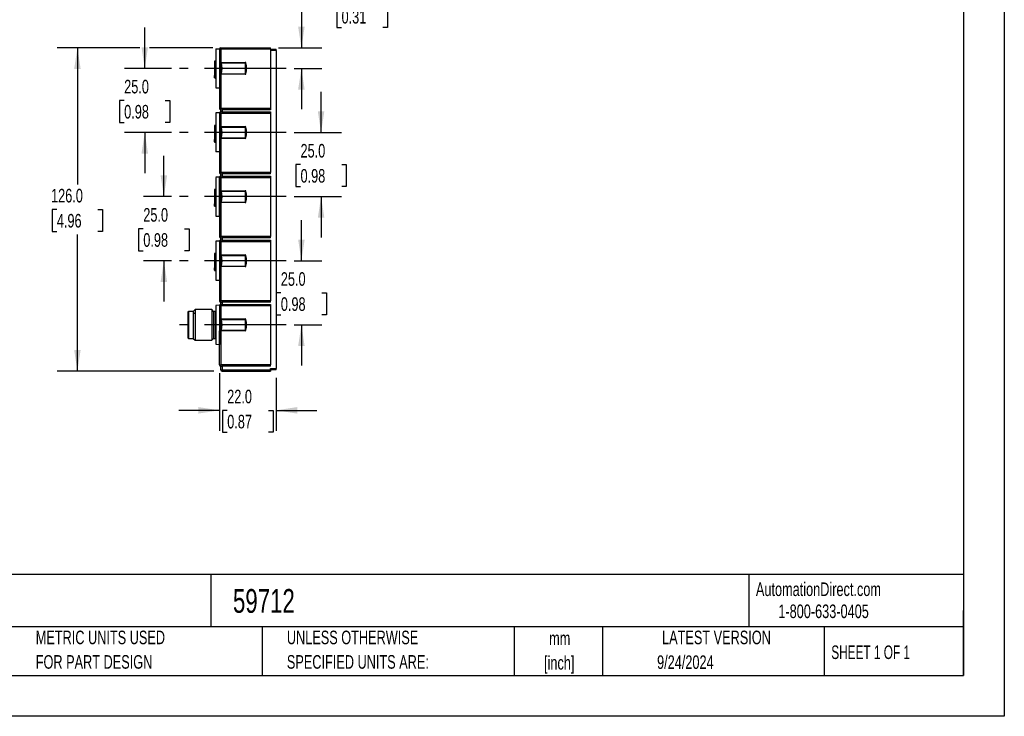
# Model space of a CAD drawing. Header units: millimetres. Extents: x 0 to 699, y 0 to 540.
# Tile 10 of 19: x 315 to 699, y 0 to 272. Entities that reach past the tile are written whole.
import ezdxf

# ---------------------------------------------------------------- set-up
doc = ezdxf.new("R2010")
doc.units = ezdxf.units.MM
doc.header["$LTSCALE"] = 2.5
doc.linetypes.add('CENTERX2', pattern=[20.32, 12.7, -2.54, 2.54, -2.54])
doc.layers.add('CENTER', color=40, linetype='CENTERX2')
doc.layers.add('DIMENSIONS', color=140, linetype='Continuous', lineweight=25)
doc.layers.add('TEXT', color=140, linetype='Continuous', lineweight=25)
doc.styles.add('SLDTEXTSTYLE0', font='TXT', dxfattribs={"width": 0.7})
doc.styles.add('SLDTEXTSTYLE1', font='TXT', dxfattribs={"width": 0.65})
doc.dimstyles.new('SLDDIMSTYLE1', dxfattribs={"dimtxt": 5.39502, "dimasz": 8.255, "dimexe": 0, "dimexo": 0.0625, "dimgap": 1.348755, "dimtad": 0, "dimtih": 1, "dimtoh": 1, "dimrnd": 1e-09, "dimzin": 4, "dimdsep": 46, "dimtxsty": 'SLDTEXTSTYLE0', "dimsah": 1, "dimcen": 0.09, "dimadec": 0, "dimazin": 1, "dimtfac": 1, "dimtmove": 0, "dimatfit": 0, "dimfxl": 0, "dimfrac": 2, "dimtolj": 1, "dimtzin": 12, "dimarcsym": 0})
doc.dimstyles.new('SLDDIMSTYLE3', dxfattribs={"dimtxt": 5.39502, "dimasz": 8.255, "dimexe": 0, "dimexo": 0.0625, "dimgap": 1.348755, "dimtad": 0, "dimtih": 1, "dimtoh": 1, "dimrnd": 1e-09, "dimzin": 4, "dimdsep": 46, "dimtxsty": 'SLDTEXTSTYLE0', "dimsah": 1, "dimcen": 0.09, "dimadec": 0, "dimazin": 1, "dimtfac": 1, "dimtofl": 0, "dimtmove": 0, "dimatfit": 3, "dimfxl": 0, "dimfrac": 2, "dimtolj": 1, "dimtzin": 12, "dimarcsym": 0})

# ---------------------------------------------------------------- blocks, each defined once
blk = doc.blocks.new('SW_NOTE_0')
at = {"layer": 'TEXT', "color": 0, "linetype": 'CENTERX2', "lineweight": 18, "char_height": 4.625, "attachment_point": 1, "style": 'SLDTEXTSTYLE0'}
for s, insert in [('MURRELEKTRONIK IO-LINK HUB, UP TO (16) DISCRETE I/O POINTS, (8) 5-PIN M12 A-CODED PORTS, 24 VDC, IO-LINK', (0, 5.96)), ('V1.1.2 (COMPATIBLE WITH V1.1.3), IO-LINK CLASS B DEVICE, 4A, 2A/PORT, IP68, REQUIRES IO-LINK MASTER', (0, -1.16))]:
    blk.add_mtext(s, dxfattribs=dict(at, insert=insert))
blk = doc.blocks.new('SW_NOTE_0_1')
at = {"layer": 'TEXT', "color": 0, "linetype": 'CENTERX2', "lineweight": 18, "char_height": 5.292, "attachment_point": 2, "style": 'SLDTEXTSTYLE0'}
for s, insert in [('mm', (7.11, 6.82)), ('[inch]', (6.9, -2.73))]:
    blk.add_mtext(s, dxfattribs=dict(at, insert=insert))
blk = doc.blocks.new('SW_NOTE_0_2')
at = {"layer": 'TEXT', "color": 0, "linetype": 'CENTERX2', "lineweight": 18, "char_height": 5.2917, "attachment_point": 1, "style": 'SLDTEXTSTYLE0'}
for s, insert in [('UNLESS OTHERWISE', (0, 6.82)), ('SPECIFIED UNITS ARE:', (0, -2.73))]:
    blk.add_mtext(s, dxfattribs=dict(at, insert=insert))
blk = doc.blocks.new('SW_NOTE_0_6')
at = {"layer": 'TEXT', "color": 0, "linetype": 'CENTERX2', "lineweight": 18, "char_height": 5.2917, "attachment_point": 1, "style": 'SLDTEXTSTYLE0'}
for s, insert in [('METRIC UNITS USED', (0, 6.82)), ('FOR PART DESIGN', (0, -2.73))]:
    blk.add_mtext(s, dxfattribs=dict(at, insert=insert))
blk = doc.blocks.new('_D_16')
at = {"layer": 'DIMENSIONS'}
for p, q in [((361.75, 260.6), (329.48, 260.6)), ((337.42, 260.6), (337.42, 207.38)), ((390.12, 260.6), (365.56, 260.6)), ((329.41, 197.6), (327.59, 197.6)), ((327.59, 197.6), (327.59, 189.03)), ((345.44, 197.6), (347.25, 197.6)), ((347.25, 197.6), (347.25, 189.03)), ((327.59, 189.03), (329.41, 189.03)), ((347.25, 189.03), (345.44, 189.03)), ((337.42, 134.6), (337.42, 187.82)), ((390.62, 134.6), (329.48, 134.6))]:
    blk.add_line(p, q, dxfattribs=at)
for points in [[(337.42, 260.6), (336.15, 252.35), (338.69, 252.35)], [(337.42, 134.6), (338.69, 142.86), (336.15, 142.86)]]:
    blk.add_solid(points, dxfattribs=at)
at = {"layer": 'DIMENSIONS', "char_height": 5.292, "attachment_point": 1, "style": 'SLDTEXTSTYLE0'}
for s, insert in [('126.0', (327.16, 205.63)), ('4.96', (329.41, 195.85))]:
    blk.add_mtext(s, dxfattribs=dict(at, insert=insert))
blk = doc.blocks.new('_D_17')
at = {"layer": 'DIMENSIONS'}
for p, q in [((430.6, 277.14), (424.68, 277.14)), ((424.68, 277.14), (424.68, 260.6)), ((440.32, 277.14), (438.51, 277.14)), ((438.51, 277.14), (438.51, 268.56)), ((456.36, 277.14), (458.17, 277.14)), ((458.17, 277.14), (458.17, 268.56)), ((438.51, 268.56), (440.32, 268.56)), ((458.17, 268.56), (456.36, 268.56)), ((415.77, 260.6), (432.62, 260.6)), ((421.88, 252.6), (432.62, 252.6)), ((424.68, 252.6), (424.68, 236.73))]:
    blk.add_line(p, q, dxfattribs=at)
for points in [[(424.68, 260.6), (425.95, 268.86), (423.41, 268.86)], [(424.68, 252.6), (423.41, 244.35), (425.95, 244.35)]]:
    blk.add_solid(points, dxfattribs=at)
at = {"layer": 'DIMENSIONS', "char_height": 5.292, "attachment_point": 1, "style": 'SLDTEXTSTYLE0'}
for s, insert in [('8.0', (442.57, 285.17)), ('0.31', (440.32, 275.38))]:
    blk.add_mtext(s, dxfattribs=dict(at, insert=insert))
blk = doc.blocks.new('_D_18')
at = {"layer": 'DIMENSIONS'}
for p, q in [((363.66, 252.6), (363.66, 268.48)), ((374.07, 252.6), (355.72, 252.6)), ((355.64, 240.1), (353.83, 240.1)), ((353.83, 240.1), (353.83, 231.53)), ((371.67, 240.1), (373.48, 240.1)), ((373.48, 240.1), (373.48, 231.53)), ((353.83, 231.53), (355.64, 231.53)), ((373.48, 231.53), (371.67, 231.53)), ((374.07, 227.6), (355.72, 227.6)), ((363.66, 227.6), (363.66, 211.73))]:
    blk.add_line(p, q, dxfattribs=at)
for points in [[(363.66, 252.6), (364.93, 260.86), (362.39, 260.86)], [(363.66, 227.6), (362.39, 219.35), (364.93, 219.35)]]:
    blk.add_solid(points, dxfattribs=at)
at = {"layer": 'DIMENSIONS', "char_height": 5.292, "attachment_point": 1, "style": 'SLDTEXTSTYLE0'}
for s, insert in [('25.0', (355.64, 248.13)), ('0.98', (355.64, 238.35))]:
    blk.add_mtext(s, dxfattribs=dict(at, insert=insert))
blk = doc.blocks.new('_D_19')
at = {"layer": 'DIMENSIONS'}
for p, q in [((432.35, 227.6), (432.35, 243.48)), ((421.88, 227.6), (440.29, 227.6)), ((424.34, 215.1), (422.53, 215.1)), ((422.53, 215.1), (422.53, 206.53)), ((440.37, 215.1), (442.18, 215.1)), ((442.18, 215.1), (442.18, 206.53)), ((422.53, 206.53), (424.34, 206.53)), ((442.18, 206.53), (440.37, 206.53)), ((421.88, 202.6), (440.29, 202.6)), ((432.35, 202.6), (432.35, 186.73))]:
    blk.add_line(p, q, dxfattribs=at)
for points in [[(432.35, 227.6), (433.62, 235.86), (431.08, 235.86)], [(432.35, 202.6), (431.08, 194.35), (433.62, 194.35)]]:
    blk.add_solid(points, dxfattribs=at)
at = {"layer": 'DIMENSIONS', "char_height": 5.292, "attachment_point": 1, "style": 'SLDTEXTSTYLE0'}
for s, insert in [('25.0', (424.34, 223.13)), ('0.98', (424.34, 213.35))]:
    blk.add_mtext(s, dxfattribs=dict(at, insert=insert))
blk = doc.blocks.new('_D_20')
at = {"layer": 'DIMENSIONS'}
for p, q in [((371.1, 202.6), (371.1, 218.48)), ((374.07, 202.6), (363.17, 202.6)), ((363.09, 190.1), (361.28, 190.1)), ((361.28, 190.1), (361.28, 181.53)), ((379.12, 190.1), (380.93, 190.1)), ((380.93, 190.1), (380.93, 181.53)), ((361.28, 181.53), (363.09, 181.53)), ((380.93, 181.53), (379.12, 181.53)), ((374.07, 177.6), (363.17, 177.6)), ((371.1, 177.6), (371.1, 161.73))]:
    blk.add_line(p, q, dxfattribs=at)
for points in [[(371.1, 202.6), (372.37, 210.86), (369.83, 210.86)], [(371.1, 177.6), (369.83, 169.35), (372.37, 169.35)]]:
    blk.add_solid(points, dxfattribs=at)
at = {"layer": 'DIMENSIONS', "char_height": 5.292, "attachment_point": 1, "style": 'SLDTEXTSTYLE0'}
for s, insert in [('25.0', (363.09, 198.13)), ('0.98', (363.09, 188.35))]:
    blk.add_mtext(s, dxfattribs=dict(at, insert=insert))
blk = doc.blocks.new('_D_21')
at = {"layer": 'DIMENSIONS'}
for p, q in [((424.68, 177.6), (424.68, 193.48)), ((421.88, 177.6), (432.62, 177.6)), ((416.67, 165.1), (414.86, 165.1)), ((414.86, 165.1), (414.86, 156.53)), ((432.7, 165.1), (434.51, 165.1)), ((434.51, 165.1), (434.51, 156.53)), ((414.86, 156.53), (416.67, 156.53)), ((434.51, 156.53), (432.7, 156.53)), ((421.88, 152.6), (432.62, 152.6)), ((424.68, 152.6), (424.68, 136.73))]:
    blk.add_line(p, q, dxfattribs=at)
for points in [[(424.68, 177.6), (425.95, 185.86), (423.41, 185.86)], [(424.68, 152.6), (423.41, 144.35), (425.95, 144.35)]]:
    blk.add_solid(points, dxfattribs=at)
at = {"layer": 'DIMENSIONS', "char_height": 5.292, "attachment_point": 1, "style": 'SLDTEXTSTYLE0'}
for s, insert in [('25.0', (416.67, 173.13)), ('0.98', (416.67, 163.35))]:
    blk.add_mtext(s, dxfattribs=dict(at, insert=insert))
blk = doc.blocks.new('_D_22')
at = {"layer": 'DIMENSIONS'}
for p, q in [((392.79, 133.83), (392.79, 111.35)), ((414.79, 131.93), (414.79, 111.35)), ((392.79, 119.29), (376.92, 119.29)), ((395.78, 119.29), (393.97, 119.29)), ((393.97, 119.29), (393.97, 110.72)), ((411.81, 119.29), (413.62, 119.29)), ((413.62, 119.29), (413.62, 110.72)), ((414.79, 119.29), (430.67, 119.29)), ((393.97, 110.72), (395.78, 110.72)), ((413.62, 110.72), (411.81, 110.72))]:
    blk.add_line(p, q, dxfattribs=at)
for points in [[(392.79, 119.29), (384.54, 120.56), (384.54, 118.02)], [(414.79, 119.29), (423.05, 118.02), (423.05, 120.56)]]:
    blk.add_solid(points, dxfattribs=at)
at = {"layer": 'DIMENSIONS', "char_height": 5.292, "attachment_point": 1, "style": 'SLDTEXTSTYLE0'}
for s, insert in [('22.0', (395.78, 127.32)), ('0.87', (395.78, 117.54))]:
    blk.add_mtext(s, dxfattribs=dict(at, insert=insert))

msp = doc.modelspace()

# ---------------------------------------------------------------- linework, layer by layer
at = {"color": 7, "linetype": 'Continuous'}
for p, q in [((698.506, 539.757), (698.506, 0.007)), ((698.506, 0.007), (0.006, 0.007))]:
    msp.add_line(p, q, dxfattribs=at)
for p, q in [((391.294, 260.123), (391.294, 245.06)), ((391.326, 260.216), (392.769, 260.241)), ((392.769, 260.241), (392.814, 260.242)), ((392.769, 260.241), (392.769, 245.009)), ((393.294, 260.1), (392.794, 260.1)), ((392.794, 260.1), (392.794, 254.9)), ((393.294, 260.6), (412.594, 260.6)), ((393.294, 260.6), (393.294, 260.1)), ((412.594, 260.1), (393.294, 260.1)), ((393.294, 260.1), (393.294, 254.9)), ((412.594, 260.1), (412.594, 260.6)), ((412.594, 260.1), (412.594, 237)), ((412.594, 260.1), (414.794, 260.1)), ((414.794, 259.6), (412.594, 259.6)), ((414.794, 259.6), (414.794, 260.1)), ((414.794, 259.6), (414.794, 135.6)), ((391.294, 255.368), (390.794, 255.368)), ((390.794, 255.368), (390.794, 253.368)), ((390.794, 253.368), (391.294, 253.368)), ((390.794, 253.368), (390.794, 251.833)), ((392.794, 254.9), (392.826, 254.9)), ((392.826, 254.9), (392.886, 254.893)), ((393.005, 254.893), (393.118, 254.9)), ((393.294, 254.9), (393.118, 254.9)), ((393.294, 254.9), (402.826, 254.9)), ((393.559, 254.703), (402.794, 254.703)), ((402.794, 254.9), (402.794, 254.703)), ((402.794, 254.703), (402.794, 250.498)), ((403.07, 254.703), (402.794, 254.703)), ((391.294, 251.833), (390.794, 251.833)), ((390.794, 251.833), (390.794, 249.833)), ((390.794, 249.833), (391.294, 249.833)), ((390.794, 249.2), (390.794, 249.833)), ((392.794, 250.3), (392.794, 237)), ((392.826, 250.3), (392.794, 250.3)), ((392.886, 250.308), (392.826, 250.3)), ((393.118, 250.3), (393.005, 250.308)), ((393.294, 250.3), (393.118, 250.3)), ((393.294, 250.3), (393.294, 237)), ((402.826, 250.3), (393.294, 250.3)), ((393.559, 250.498), (402.794, 250.498)), ((402.794, 250.498), (402.794, 250.3)), ((403.07, 250.498), (402.794, 250.498)), ((391.294, 249.2), (390.794, 249.2)), ((390.794, 248.945), (390.794, 249.2)), ((390.794, 248.945), (390.794, 248.868)), ((391.294, 248.805), (390.794, 248.945)), ((390.794, 248.868), (391.294, 248.706)), ((391.294, 248.93), (391.294, 248.805)), ((391.305, 245.035), (392.769, 245.009)), ((392.794, 245.009), (392.769, 245.009)), ((391.294, 235.123), (391.294, 220.06)), ((392.769, 235.241), (391.325, 235.216)), ((392.769, 235.241), (392.814, 235.242)), ((392.769, 235.241), (392.769, 220.009)), ((393.294, 237), (392.794, 237)), ((392.794, 235.1), (393.294, 235.1)), ((392.794, 235.1), (392.794, 229.9)), ((412.594, 237), (393.294, 237)), ((393.294, 237), (393.294, 236.5)), ((393.294, 236.5), (393.794, 236.5)), ((393.294, 235.6), (393.294, 236.5)), ((393.794, 235.6), (393.294, 235.6)), ((393.294, 235.6), (393.294, 235.1)), ((393.294, 235.1), (393.294, 229.9)), ((393.294, 235.1), (412.594, 235.1)), ((412.594, 236.5), (393.794, 236.5)), ((393.794, 236.5), (393.794, 235.6)), ((393.794, 235.6), (412.594, 235.6)), ((412.594, 237), (412.594, 236.5)), ((412.594, 235.6), (412.594, 235.1)), ((412.594, 235.1), (412.594, 212)), ((391.294, 230.368), (390.794, 230.368)), ((390.794, 230.368), (390.794, 228.368)), ((390.794, 228.368), (391.294, 228.368)), ((390.794, 228.368), (390.794, 226.833)), ((391.294, 226.833), (390.794, 226.833)), ((390.794, 226.833), (390.794, 224.833)), ((392.794, 229.9), (392.826, 229.9)), ((392.826, 229.9), (392.886, 229.893)), ((393.005, 229.893), (393.118, 229.9)), ((393.294, 229.9), (393.118, 229.9)), ((393.294, 229.9), (402.826, 229.9)), ((393.559, 229.703), (402.794, 229.703)), ((402.794, 229.9), (402.794, 229.703)), ((403.07, 229.703), (402.794, 229.703)), ((402.794, 229.703), (402.794, 225.498)), ((390.794, 224.833), (391.294, 224.833)), ((390.794, 224.2), (390.794, 224.833)), ((391.294, 224.2), (390.794, 224.2)), ((390.794, 223.945), (390.794, 224.2)), ((390.794, 223.945), (390.794, 223.868)), ((391.294, 223.805), (390.794, 223.945)), ((390.794, 223.868), (391.294, 223.706)), ((391.294, 223.93), (391.294, 223.805)), ((392.794, 225.3), (392.794, 212)), ((392.826, 225.3), (392.794, 225.3)), ((392.886, 225.308), (392.826, 225.3)), ((393.118, 225.3), (393.005, 225.308)), ((393.294, 225.3), (393.118, 225.3)), ((393.294, 225.3), (393.294, 212)), ((402.826, 225.3), (393.294, 225.3)), ((393.559, 225.498), (402.794, 225.498)), ((403.07, 225.498), (402.794, 225.498)), ((402.794, 225.498), (402.794, 225.3)), ((392.769, 220.009), (391.302, 220.035)), ((392.769, 220.009), (392.794, 220.009)), ((392.794, 212), (393.294, 212)), ((412.594, 212), (393.294, 212)), ((393.294, 212), (393.294, 211.5)), ((393.294, 211.5), (393.794, 211.5)), ((393.294, 210.6), (393.294, 211.5)), ((412.594, 211.5), (393.794, 211.5)), ((393.794, 211.5), (393.794, 210.6)), ((412.594, 211.5), (412.594, 212)), ((391.294, 210.123), (391.294, 195.06)), ((392.769, 210.241), (391.325, 210.216)), ((392.814, 210.242), (392.769, 210.241)), ((392.769, 195.009), (392.769, 210.241)), ((392.794, 210.1), (392.794, 204.9)), ((392.794, 210.1), (393.294, 210.1)), ((393.794, 210.6), (393.294, 210.6)), ((393.294, 210.6), (393.294, 210.1)), ((393.294, 210.1), (393.294, 204.9)), ((393.294, 210.1), (412.594, 210.1)), ((393.794, 210.6), (412.594, 210.6)), ((412.594, 210.6), (412.594, 210.1)), ((412.594, 210.1), (412.594, 187)), ((391.294, 205.368), (390.794, 205.368)), ((390.794, 205.368), (390.794, 203.368)), ((390.794, 203.368), (391.294, 203.368)), ((390.794, 203.368), (390.794, 201.833)), ((392.794, 204.9), (392.826, 204.9)), ((392.826, 204.9), (392.886, 204.893)), ((393.005, 204.893), (393.118, 204.9)), ((393.294, 204.9), (393.118, 204.9)), ((393.294, 204.9), (402.826, 204.9)), ((393.559, 204.703), (402.794, 204.703)), ((402.794, 204.9), (402.794, 204.703)), ((403.07, 204.703), (402.794, 204.703)), ((402.794, 204.703), (402.794, 200.498)), ((391.294, 201.833), (390.794, 201.833)), ((390.794, 201.833), (390.794, 199.833)), ((390.794, 199.833), (391.294, 199.833)), ((390.794, 199.2), (390.794, 199.833)), ((392.794, 200.3), (392.794, 187)), ((392.826, 200.3), (392.794, 200.3)), ((392.886, 200.308), (392.826, 200.3)), ((393.118, 200.3), (393.005, 200.308)), ((393.294, 200.3), (393.118, 200.3)), ((393.294, 200.3), (393.294, 187)), ((402.826, 200.3), (393.294, 200.3)), ((393.559, 200.498), (402.794, 200.498)), ((403.07, 200.498), (402.794, 200.498)), ((402.794, 200.498), (402.794, 200.3)), ((390.794, 198.945), (390.794, 199.2)), ((391.294, 199.2), (390.794, 199.2)), ((390.794, 198.945), (390.794, 198.868)), ((391.294, 198.805), (390.794, 198.945)), ((390.794, 198.868), (391.294, 198.706)), ((391.294, 198.93), (391.294, 198.805)), ((391.305, 195.035), (392.769, 195.009)), ((392.769, 195.009), (392.794, 195.009)), ((391.294, 185.123), (391.294, 170.06)), ((392.769, 185.241), (391.325, 185.216)), ((392.769, 185.241), (392.814, 185.242)), ((392.769, 185.241), (392.769, 170.009)), ((392.794, 187), (393.294, 187)), ((392.794, 185.1), (393.294, 185.1)), ((392.794, 185.1), (392.794, 179.9)), ((412.594, 187), (393.294, 187)), ((393.294, 187), (393.294, 186.5)), ((393.294, 186.5), (393.794, 186.5)), ((393.294, 185.6), (393.294, 186.5)), ((393.794, 185.6), (393.294, 185.6)), ((393.294, 185.6), (393.294, 185.1)), ((393.294, 185.1), (393.294, 179.9)), ((393.294, 185.1), (412.594, 185.1)), ((412.594, 186.5), (393.794, 186.5)), ((393.794, 186.5), (393.794, 185.6)), ((393.794, 185.6), (412.594, 185.6)), ((412.594, 186.5), (412.594, 187)), ((412.594, 185.6), (412.594, 185.1)), ((412.594, 185.1), (412.594, 162)), ((391.294, 180.368), (390.794, 180.368)), ((390.794, 180.368), (390.794, 178.368)), ((390.794, 178.368), (391.294, 178.368)), ((390.794, 178.368), (390.794, 176.833)), ((391.294, 176.833), (390.794, 176.833)), ((390.794, 176.833), (390.794, 174.833)), ((392.794, 179.9), (392.826, 179.9)), ((392.826, 179.9), (392.886, 179.893)), ((393.005, 179.893), (393.118, 179.9)), ((393.294, 179.9), (393.118, 179.9)), ((393.294, 179.9), (402.826, 179.9)), ((393.559, 179.703), (402.794, 179.703)), ((402.794, 179.9), (402.794, 179.703)), ((403.07, 179.703), (402.794, 179.703)), ((402.794, 179.703), (402.794, 175.498)), ((390.794, 174.833), (391.294, 174.833)), ((390.794, 174.2), (390.794, 174.833)), ((391.294, 174.2), (390.794, 174.2)), ((390.794, 173.945), (390.794, 174.2)), ((390.794, 173.945), (390.794, 173.868)), ((391.294, 173.805), (390.794, 173.945)), ((390.794, 173.868), (391.294, 173.706)), ((391.294, 173.93), (391.294, 173.805)), ((392.794, 175.3), (392.794, 162)), ((392.826, 175.3), (392.794, 175.3)), ((392.886, 175.308), (392.826, 175.3)), ((393.118, 175.3), (393.005, 175.308)), ((393.294, 175.3), (393.118, 175.3)), ((393.294, 175.3), (393.294, 162)), ((402.826, 175.3), (393.294, 175.3)), ((393.559, 175.498), (402.794, 175.498)), ((403.07, 175.498), (402.794, 175.498)), ((402.794, 175.498), (402.794, 175.3)), ((391.305, 170.035), (392.769, 170.009)), ((392.794, 170.009), (392.769, 170.009)), ((392.794, 162), (393.294, 162)), ((412.594, 162), (393.294, 162)), ((393.294, 162), (393.294, 161.5)), ((393.294, 161.5), (393.794, 161.5)), ((393.294, 160.6), (393.294, 161.5)), ((412.594, 161.5), (393.794, 161.5)), ((393.794, 161.5), (393.794, 160.6)), ((412.594, 161.5), (412.594, 162)), ((380.694, 157.85), (380.494, 157.65)), ((380.494, 157.65), (380.494, 156.71)), ((380.694, 157.85), (380.694, 156.873)), ((382.494, 157.85), (380.694, 157.85)), ((383.244, 158.6), (382.494, 157.85)), ((382.494, 157.85), (382.494, 156.873)), ((382.494, 156.873), (383.244, 157.483)), ((383.244, 158.6), (383.244, 157.483)), ((389.744, 158.6), (383.244, 158.6)), ((383.244, 157.483), (383.244, 146.6)), ((390.494, 157.85), (389.744, 158.6)), ((389.744, 158.6), (389.744, 146.6)), ((390.494, 157.85), (390.494, 147.35)), ((391.094, 157.85), (390.494, 157.85)), ((391.294, 158.05), (391.094, 157.85)), ((391.094, 157.85), (391.094, 156.873)), ((391.294, 160.123), (391.294, 145.06)), ((392.769, 160.241), (391.325, 160.216)), ((392.769, 160.241), (392.814, 160.242)), ((392.769, 160.241), (392.769, 145.009)), ((392.794, 160.1), (392.794, 154.9)), ((392.794, 160.1), (393.294, 160.1)), ((393.794, 160.6), (393.294, 160.6)), ((393.294, 160.6), (393.294, 160.1)), ((393.294, 160.1), (412.594, 160.1)), ((393.294, 160.1), (393.294, 154.9)), ((393.794, 160.6), (412.594, 160.6)), ((412.594, 160.6), (412.594, 160.1)), ((412.594, 160.1), (412.594, 137)), ((380.494, 156.71), (380.694, 156.873)), ((380.494, 156.71), (380.494, 147.55)), ((380.694, 156.873), (380.694, 147.35)), ((382.494, 156.873), (382.494, 147.35)), ((391.094, 156.873), (391.294, 157.036)), ((391.094, 156.873), (391.094, 147.35)), ((392.794, 154.9), (392.826, 154.9)), ((392.826, 154.9), (392.886, 154.893)), ((393.005, 154.893), (393.118, 154.9)), ((393.294, 154.9), (393.118, 154.9)), ((393.294, 154.9), (402.826, 154.9)), ((393.559, 154.703), (402.794, 154.703)), ((402.794, 154.9), (402.794, 154.703)), ((403.07, 154.703), (402.794, 154.703)), ((402.794, 154.703), (402.794, 150.498)), ((392.794, 137), (392.794, 150.3)), ((392.826, 150.3), (392.794, 150.3)), ((392.886, 150.308), (392.826, 150.3)), ((393.118, 150.3), (393.005, 150.308)), ((393.294, 150.3), (393.118, 150.3)), ((393.294, 150.3), (393.294, 137)), ((402.826, 150.3), (393.294, 150.3)), ((393.559, 150.498), (402.794, 150.498)), ((402.794, 150.498), (402.794, 150.3)), ((403.07, 150.498), (402.794, 150.498)), ((380.494, 147.55), (380.694, 147.35)), ((380.694, 147.35), (382.494, 147.35)), ((382.494, 147.35), (383.244, 146.6)), ((383.244, 146.6), (389.744, 146.6)), ((389.744, 146.6), (390.494, 147.35)), ((390.494, 147.35), (391.094, 147.35)), ((391.094, 147.35), (391.294, 147.15)), ((391.305, 145.035), (392.769, 145.009)), ((392.794, 145.009), (392.769, 145.009)), ((392.794, 137), (393.294, 137)), ((412.594, 137), (393.294, 137)), ((393.294, 137), (393.294, 136.5)), ((393.294, 136.5), (393.794, 136.5)), ((393.294, 135.1), (393.294, 136.5)), ((393.294, 135.1), (393.794, 135.1)), ((412.594, 136.5), (393.794, 136.5)), ((393.794, 136.5), (393.794, 135.1)), ((393.794, 135.1), (412.594, 135.1)), ((393.794, 135.1), (393.794, 134.6)), ((393.794, 134.6), (412.594, 134.6)), ((412.594, 136.5), (412.594, 137)), ((412.594, 135.6), (414.794, 135.6)), ((412.594, 135.1), (412.594, 135.6)), ((414.794, 135.1), (412.594, 135.1)), ((412.594, 135.1), (412.594, 134.6)), ((414.794, 135.1), (414.794, 135.6))]:
    msp.add_line(p, q)
for centre, radius, start, end in [((407.994, 252.6), 18.326, 155.44569, 155.75105), ((393.294, 260.1), 0.5, 90, 180), ((392.945, 255.186), 0.299, 258.46366, 281.53634), ((392.826, 254.65), 0.25, 12.13738, 76.17495), ((393.09, 254.239), 0.66, 44.69942, 97.40596), ((393.315, 255.318), 0.662, 248.34525, 291.65475), ((383.294, 252.6), 10, 347.86262, 12.13738), ((384.172, 252.6), 9.62, 347.3752, 12.6248), ((402.826, 254.65), 0.25, 12.13738, 90), ((393.294, 252.6), 10, 347.86262, 12.13738), ((392.826, 250.55), 0.25, 283.82506, 347.86262), ((392.945, 250.011), 0.303, 78.61029, 101.38971), ((393.089, 250.966), 0.664, 262.76677, 315.12785), ((393.315, 249.882), 0.662, 68.3452, 111.6548), ((402.826, 250.55), 0.25, 270, 347.86262), ((407.994, 252.6), 18.326, 204.29969, 204.38608), ((407.994, 227.6), 18.326, 155.44569, 155.75105), ((393.294, 237), 0.5, 180, 270), ((393.294, 235.1), 0.5, 90, 180), ((393.094, 236.825), 0.25, 192.77694, 249.59491), ((392.945, 230.175), 0.289, 258.0519, 281.9481), ((392.826, 229.65), 0.25, 12.13738, 76.17494), ((393.083, 229.219), 0.679, 45.49096, 96.61442), ((393.315, 230.318), 0.662, 248.34332, 291.65668), ((383.294, 227.6), 10, 347.86262, 12.13738), ((384.172, 227.6), 9.62, 347.3752, 12.6248), ((402.826, 229.65), 0.25, 12.13738, 90), ((393.294, 227.6), 10, 347.86262, 12.13738), ((392.826, 225.55), 0.25, 283.82505, 347.86262), ((392.945, 225.021), 0.292, 78.21035, 101.78965), ((393.09, 225.962), 0.66, 262.59283, 315.30179), ((393.315, 224.882), 0.662, 68.34324, 111.65676), ((402.826, 225.55), 0.25, 270, 347.86262), ((407.994, 227.6), 18.326, 204.29969, 204.38608), ((393.294, 212), 0.5, 180, 270), ((393.094, 211.825), 0.25, 192.77695, 249.59491), ((407.994, 202.6), 18.326, 155.44569, 155.75105), ((393.294, 210.1), 0.5, 90, 180), ((392.945, 205.176), 0.289, 258.06311, 281.93689), ((392.826, 204.65), 0.25, 12.13738, 76.17495), ((393.09, 204.239), 0.66, 44.69901, 97.40637), ((393.315, 205.318), 0.662, 248.34001, 291.65999), ((383.294, 202.6), 10, 347.86262, 12.13738), ((384.172, 202.6), 9.62, 347.3752, 12.6248), ((402.826, 204.65), 0.25, 12.13738, 90), ((393.294, 202.6), 10, 347.86262, 12.13738), ((392.826, 200.55), 0.25, 283.82505, 347.86262), ((392.945, 200.021), 0.292, 78.21028, 101.78972), ((393.09, 200.962), 0.66, 262.59255, 315.30207), ((393.315, 199.882), 0.662, 68.33987, 111.66013), ((402.826, 200.55), 0.25, 270, 347.86262), ((407.994, 202.6), 18.326, 204.29969, 204.38608), ((407.994, 177.6), 18.326, 155.44569, 155.75105), ((393.294, 187), 0.5, 180, 270), ((393.294, 185.1), 0.5, 90, 180), ((393.094, 186.825), 0.25, 192.77694, 249.59491), ((392.945, 180.175), 0.289, 258.05222, 281.94778), ((392.826, 179.65), 0.25, 12.13738, 76.17494), ((393.083, 179.219), 0.679, 45.49097, 96.61442), ((393.315, 180.318), 0.662, 248.34164, 291.65836), ((383.294, 177.6), 10, 347.86262, 12.13738), ((384.172, 177.6), 9.62, 347.3752, 12.6248), ((402.826, 179.65), 0.25, 12.13738, 90), ((393.294, 177.6), 10, 347.86262, 12.13738), ((392.826, 175.55), 0.25, 283.82506, 347.86262), ((392.945, 175.021), 0.292, 78.21173, 101.78827), ((393.089, 175.966), 0.664, 262.76677, 315.12785), ((393.315, 174.882), 0.662, 68.34213, 111.65787), ((402.826, 175.55), 0.25, 270, 347.86262), ((407.994, 177.6), 18.326, 204.29969, 204.38608), ((393.294, 162), 0.5, 180, 270), ((393.094, 161.825), 0.25, 192.77694, 249.59491), ((407.994, 152.6), 18.326, 155.44569, 155.75105), ((393.294, 160.1), 0.5, 90, 180), ((392.945, 155.186), 0.299, 258.46363, 281.53637), ((392.826, 154.65), 0.25, 12.13738, 76.17495), ((393.09, 154.239), 0.66, 44.69934, 97.40604), ((393.315, 155.318), 0.662, 248.34423, 291.65577), ((383.294, 152.6), 10, 347.86262, 12.13738), ((384.172, 152.6), 9.62, 347.3752, 12.6248), ((402.826, 154.65), 0.25, 12.13738, 90), ((393.294, 152.6), 10, 347.86262, 12.13738), ((392.826, 150.55), 0.25, 283.82506, 347.86262), ((392.945, 150.011), 0.303, 78.61021, 101.38979), ((393.089, 150.966), 0.664, 262.76677, 315.12785), ((393.315, 149.882), 0.662, 68.34452, 111.65548), ((402.826, 150.55), 0.25, 270, 347.86262), ((407.994, 152.6), 18.326, 204.29969, 204.38608), ((393.294, 137), 0.5, 180, 270), ((393.094, 136.825), 0.25, 192.77694, 249.59492), ((393.794, 135.1), 0.5, 180, 270)]:
    msp.add_arc(centre, radius, start, end)
at = {"layer": 'CENTER'}
for p, q in [((418.701, 252.6), (377.243, 252.6)), ((418.701, 227.6), (377.243, 227.6)), ((418.701, 202.6), (377.243, 202.6)), ((418.701, 177.6), (377.243, 177.6)), ((418.701, 152.6), (377.243, 152.6))]:
    msp.add_line(p, q, dxfattribs=at)
at = {"layer": 'TEXT'}
for p, q in [((682.625, 523.875), (682.625, 15.875)), ((682.625, 55.315), (15.875, 55.315)), ((389.397, 55.315), (389.397, 34.925)), ((598.938, 55.315), (598.938, 34.925)), ((682.625, 15.875), (682.625, 41.275)), ((682.625, 34.925), (15.875, 34.925)), ((409.45, 34.925), (409.45, 15.875)), ((507.561, 34.925), (507.561, 15.875)), ((542.03, 34.925), (542.03, 15.875)), ((628.372, 34.925), (628.372, 15.875)), ((15.875, 15.875), (682.625, 15.875))]:
    msp.add_line(p, q, dxfattribs=at)

# ---------------------------------------------------------------- block references
at = {"layer": 'TEXT', "linetype": 'CENTERX2', "lineweight": 18}
for name, p in [('SW_NOTE_0', (19.156, 44.906)), ('SW_NOTE_0_6', (321.196, 26.589)), ('SW_NOTE_0_2', (419.02, 26.589)), ('SW_NOTE_0_1', (518.215, 26.25))]:
    msp.add_blockref(name, p, dxfattribs=at)

# ---------------------------------------------------------------- texts
for s, insert, char_height, attachment_point, style in [('AutomationDirect.com', (601.737, 52.191), 5.29167, 1, 'SLDTEXTSTYLE0'), ('59712', (398.019, 49.624), 9.2604, 1, 'SLDTEXTSTYLE0'), ('1-800-633-0405', (610.479, 43.593), 5.29167, 1, 'SLDTEXTSTYLE0'), ('LATEST VERSION', (586.38, 33.41), 5.29167, 2, 'SLDTEXTSTYLE0'), ('SHEET 1 OF 1', (631.103, 27.629), 5.29167, 1, 'SLDTEXTSTYLE1'), ('9/24/2024', (574.254, 23.761), 5.2917, 2, 'SLDTEXTSTYLE0')]:
    msp.add_mtext(s, dxfattribs=dict(at, insert=insert, char_height=char_height, attachment_point=attachment_point, style=style))

# ---------------------------------------------------------------- dimensions: what is measured, and where the dimension line sits
at = {"layer": 'DIMENSIONS'}
for base, p1, p2, dimstyle, picture, middle in [((424.684, 252.6), (412.594, 260.6), (418.701, 252.6), 'SLDDIMSTYLE1', '_D_17', (424.684, 277.136)), ((363.656, 227.6), (377.243, 252.6), (377.243, 227.6), 'SLDDIMSTYLE1', '_D_18', (363.656, 240.1)), ((337.422, 260.6), (393.794, 134.6), (393.294, 260.6), 'SLDDIMSTYLE3', '_D_16', (337.422, 197.6)), ((432.353, 202.6), (418.701, 227.6), (418.701, 202.6), 'SLDDIMSTYLE1', '_D_19', (432.353, 215.1)), ((371.103, 177.6), (377.243, 202.6), (377.243, 177.6), 'SLDDIMSTYLE1', '_D_20', (371.103, 190.1)), ((424.684, 152.6), (418.701, 177.6), (418.701, 152.6), 'SLDDIMSTYLE1', '_D_21', (424.684, 165.1))]:
    dim = msp.add_linear_dim(base=base, p1=p1, p2=p2, angle=90, dimstyle=dimstyle, dxfattribs=at)
    dim.commit()
    dim.dimension.update_dxf_attribs({"geometry": picture, "text_midpoint": middle, "dimtype": 160})
dim = msp.add_linear_dim(base=(414.794, 119.291), p1=(392.794, 137), p2=(414.794, 135.1), dimstyle='SLDDIMSTYLE1', dxfattribs=at)
dim.commit()
dim.dimension.update_dxf_attribs({"geometry": '_D_22', "text_midpoint": (403.794, 119.291), "dimtype": 160})

doc.saveas('drawing.dxf')
